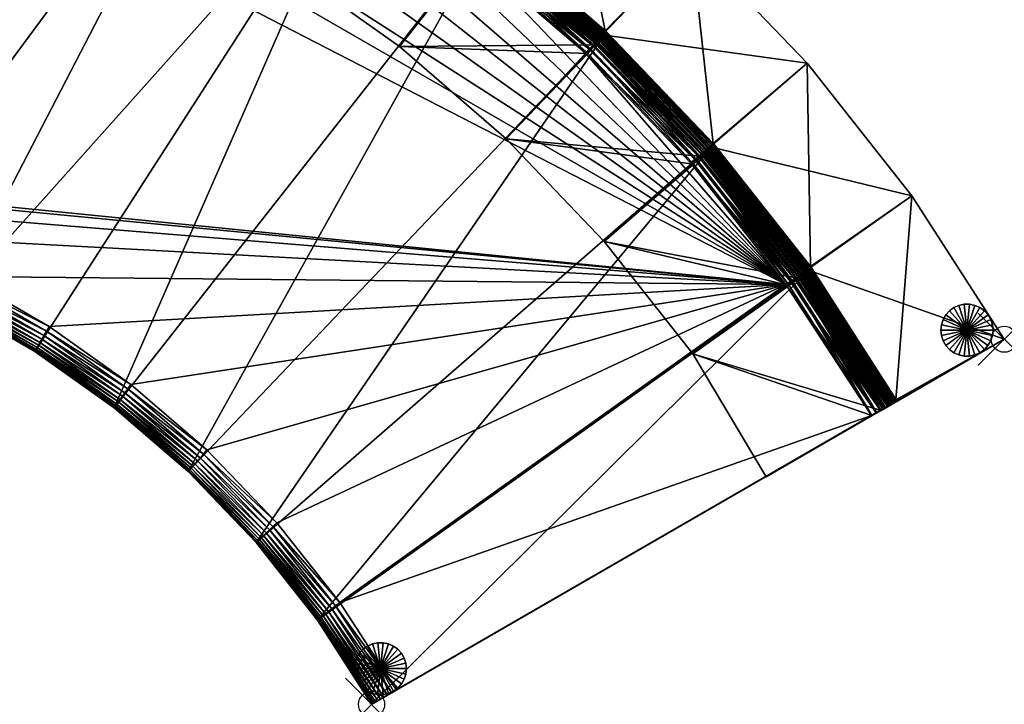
# Model space of a CAD drawing. Header units: inches. Extents: x 0 to 58.6, y -47.8 to 0.
# Tile 2 of 3: x 20.8 to 58.6, y -47.8 to -21.6. Entities that reach past the tile are written whole.
import ezdxf

# ---------------------------------------------------------------- set-up
doc = ezdxf.new("R2010")
doc.units = ezdxf.units.IN
doc.header["$MEASUREMENT"] = 0
doc.header["$PDMODE"] = 35
doc.header["$PDSIZE"] = 1
for name, color, linetype in [('A-FURN-3-NODE', 7, 'Continuous'), ('A-FURN-3-ST', 151, 'Continuous'), ('A-FURN-3-ST-BK', 151, 'Continuous'), ('A-FURN-3-ST-LG', 252, 'Continuous')]:
    doc.layers.add(name, color=color, linetype=linetype)

msp = doc.modelspace()

# ---------------------------------------------------------------- linework, layer by layer
at = {"layer": 'A-FURN-3-NODE'}
for p in [(58.553, -33.813), (34.301, -47.807)]:
    msp.add_point(p, dxfattribs=at)

# ---------------------------------------------------------------- meshes
at = {"layer": 'A-FURN-3-ST'}
mesh = msp.add_polyface(dxfattribs=at)
corners = [(33.938, -14.761, 1.447), (21.394, -34.278, 1.447), (18.163, -32.413, 1.447), (28.839, -11.813, 1.447), (14.769, -30.859, 1.447), (23.478, -9.34, 1.447), (11.233, -29.627, 1.447), (17.822, -7.384, 1.447), (7.576, -28.732, 1.447), (12.05, -6.001, 1.447), (17.822, -7.384, 12.079), (23.478, -9.34, 12.079), (50.182, -31.717, 14.579), (11.788, -7.069, 14.579), (5.932, -6.208, 14.579), (-0.006, -5.866, 14.579), (3.876, -27.086, 14.579), (17.822, -7.384, 13.479), (23.478, -9.34, 13.479), (28.393, -12.585, 14.568), (23.107, -10.15, 14.568), (23.02, -10.34, 14.579), (28.487, -12.423, 14.535), (23.185, -9.98, 14.535), (28.569, -12.28, 14.48), (23.254, -9.83, 14.48), (28.641, -12.156, 14.403), (23.314, -9.7, 14.403), (28.701, -12.051, 14.304), (23.364, -9.59, 14.304), (17.461, -8.423, 14.579), (17.529, -8.226, 14.568), (17.591, -8.049, 14.535), (17.645, -7.893, 14.48), (17.692, -7.758, 14.403), (17.732, -7.644, 14.304), (17.819, -7.395, 13.688), (23.474, -9.35, 13.688), (17.808, -7.426, 13.875), (23.46, -9.38, 13.875), (17.79, -7.478, 14.04), (23.437, -9.43, 14.04), (17.764, -7.55, 14.183), (23.405, -9.5, 14.183)]
mesh.append_faces([[corners[k] for k in face] for face in [(12, 15, 16)]], dxfattribs={"vtx0": -1, "vtx1": -1, "vtx2": -1})
mesh.append_faces([[corners[k] for k in face] for face in [(0, 1, 2), (3, 2, 4), (5, 4, 6), (7, 6, 8), (12, 13, 14), (12, 14, 15)]], dxfattribs={"vtx0": -1, "vtx2": -1})
mesh.append_faces([[corners[k] for k in face] for face in [(5, 3, 4), (7, 5, 6), (9, 7, 8)]], dxfattribs={"vtx1": -1, "vtx2": -1})
mesh.append_faces([[corners[k] for k in face] for face in [(7, 10, 11), (11, 5, 7), (10, 17, 18), (18, 11, 10), (19, 20, 21), (22, 23, 20), (24, 25, 23), (26, 27, 25), (28, 29, 27), (30, 21, 20), (20, 31, 30), (31, 20, 23), (23, 32, 31), (32, 23, 25), (25, 33, 32), (33, 25, 27), (27, 34, 33), (34, 27, 29), (29, 35, 34), (18, 17, 36), (36, 37, 18), (37, 36, 38), (38, 39, 37), (39, 38, 40), (40, 41, 39), (41, 40, 42), (42, 43, 41), (43, 42, 35), (35, 29, 43)]], dxfattribs={"vtx2": -1})
mesh = msp.add_polyface(dxfattribs=at)
corners = [(38.771, -18.199, 1.447), (43.284, -22.073, 1.447), (27.272, -38.888, 1.447), (24.437, -36.441, 1.447), (33.938, -14.761, 1.447), (21.394, -34.278, 1.447), (28.839, -11.813, 1.447), (18.163, -32.413, 1.447), (33.938, -14.761, 12.079), (38.771, -18.199, 12.079), (50.182, -31.717, 14.579), (28.289, -12.766, 14.579), (23.02, -10.34, 14.579), (17.461, -8.423, 14.579), (11.788, -7.069, 14.579), (11.494, -28.559, 14.579), (15.131, -29.82, 14.579), (18.622, -31.413, 14.579), (21.944, -33.326, 14.579), (33.938, -14.761, 13.479), (38.771, -18.199, 13.479), (33.3, -15.657, 14.579), (38.052, -19.032, 14.579), (38.189, -18.874, 14.568), (33.422, -15.487, 14.568), (38.311, -18.732, 14.535), (33.53, -15.334, 14.535), (38.419, -18.607, 14.48), (33.625, -15.2, 14.48), (38.512, -18.499, 14.403), (33.708, -15.083, 14.403), (38.591, -18.407, 14.304), (33.778, -14.985, 14.304), (28.393, -12.585, 14.568), (28.487, -12.423, 14.535), (28.569, -12.28, 14.48), (33.931, -14.769, 13.688), (38.764, -18.208, 13.688), (33.912, -14.796, 13.875), (38.742, -18.233, 13.875), (33.88, -14.841, 14.04), (38.706, -18.274, 14.04), (33.836, -14.904, 14.183), (38.656, -18.332, 14.183)]
mesh.append_faces([[corners[k] for k in face] for face in [(0, 2, 3), (4, 3, 5), (10, 11, 12), (10, 12, 13), (10, 13, 14), (10, 15, 16), (10, 16, 17), (10, 17, 18)]], dxfattribs={"vtx0": -1, "vtx2": -1})
mesh.append_faces([[corners[k] for k in face] for face in [(0, 1, 2), (4, 0, 3), (6, 4, 7)]], dxfattribs={"vtx1": -1, "vtx2": -1})
mesh.append_faces([[corners[k] for k in face] for face in [(4, 8, 9), (9, 0, 4), (8, 19, 20), (21, 22, 23), (23, 24, 21), (24, 23, 25), (25, 26, 24), (26, 25, 27), (27, 28, 26), (28, 27, 29), (29, 30, 28), (30, 29, 31), (31, 32, 30), (11, 21, 24), (33, 24, 26), (34, 26, 28), (35, 28, 30), (20, 19, 36), (36, 37, 20), (37, 36, 38), (38, 39, 37), (39, 38, 40), (40, 41, 39), (41, 40, 42), (42, 43, 41), (43, 42, 32), (32, 31, 43)]], dxfattribs={"vtx2": -1})
mesh = msp.add_polyface(dxfattribs=at)
corners = [(43.284, -22.073, 1.447), (43.284, -22.073, 12.079), (47.385, -26.369, 12.079), (38.771, -18.199, 1.447), (38.771, -18.199, 12.079), (50.182, -31.717, 14.579), (38.052, -19.032, 14.579), (33.3, -15.657, 14.579), (28.289, -12.766, 14.579), (43.284, -22.073, 13.479), (47.385, -26.369, 13.479), (38.771, -18.199, 13.479), (33.938, -14.761, 12.079), (46.686, -26.921, 14.568), (42.641, -22.689, 14.568), (42.49, -22.834, 14.579), (46.832, -26.805, 14.535), (42.776, -22.56, 14.535), (46.962, -26.703, 14.48), (42.895, -22.446, 14.48), (47.074, -26.614, 14.403), (42.998, -22.347, 14.403), (47.169, -26.539, 14.304), (43.086, -22.263, 14.304), (38.189, -18.874, 14.568), (38.311, -18.732, 14.535), (38.419, -18.607, 14.48), (38.512, -18.499, 14.403), (38.591, -18.407, 14.304), (43.276, -22.08, 13.688), (47.376, -26.375, 13.688), (43.253, -22.103, 13.875), (47.35, -26.396, 13.875), (43.213, -22.141, 14.04), (47.307, -26.43, 14.04), (43.157, -22.195, 14.183), (47.247, -26.478, 14.183), (38.764, -18.208, 13.688), (38.742, -18.233, 13.875), (38.706, -18.274, 14.04), (38.656, -18.332, 14.183)]
mesh.append_faces([[corners[k] for k in face] for face in [(5, 6, 7), (5, 7, 8)]], dxfattribs={"vtx0": -1, "vtx2": -1})
mesh.append_faces([[corners[k] for k in face] for face in [(0, 1, 2), (3, 4, 1), (1, 0, 3), (1, 9, 10), (4, 11, 9), (9, 1, 4), (11, 4, 12), (13, 14, 15), (16, 17, 14), (18, 19, 17), (20, 21, 19), (22, 23, 21), (6, 15, 14), (14, 24, 6), (24, 14, 17), (17, 25, 24), (25, 17, 19), (19, 26, 25), (26, 19, 21), (21, 27, 26), (27, 21, 23), (23, 28, 27), (10, 9, 29), (30, 29, 31), (32, 31, 33), (34, 33, 35), (36, 35, 23), (9, 11, 37), (37, 29, 9), (29, 37, 38), (38, 31, 29), (31, 38, 39), (39, 33, 31), (33, 39, 40), (40, 35, 33), (35, 40, 28), (28, 23, 35)]], dxfattribs={"vtx2": -1})
mesh = msp.add_polyface(dxfattribs=at)
corners = [(43.284, -22.073, 1.447), (47.385, -26.369, 1.447), (29.876, -41.606, 1.447), (47.385, -26.369, 12.079), (51.107, -31.122, 12.079), (51.107, -31.122, 1.447), (50.182, -31.717, 14.579), (46.522, -27.05, 14.579), (42.49, -22.834, 14.579), (38.052, -19.032, 14.579), (47.385, -26.369, 13.479), (51.107, -31.122, 13.479), (43.284, -22.073, 12.079), (50.358, -31.604, 14.568), (46.686, -26.921, 14.568), (50.515, -31.503, 14.535), (46.832, -26.805, 14.535), (50.654, -31.414, 14.48), (46.962, -26.703, 14.48), (50.774, -31.336, 14.403), (47.074, -26.614, 14.403), (50.876, -31.271, 14.304), (47.169, -26.539, 14.304), (42.641, -22.689, 14.568), (42.776, -22.56, 14.535), (42.895, -22.446, 14.48), (42.998, -22.347, 14.403), (47.376, -26.375, 13.688), (51.098, -31.128, 13.688), (47.35, -26.396, 13.875), (51.07, -31.146, 13.875), (47.307, -26.43, 14.04), (51.024, -31.176, 14.04), (47.247, -26.478, 14.183), (50.959, -31.217, 14.183), (43.276, -22.08, 13.688), (43.253, -22.103, 13.875), (43.213, -22.141, 14.04), (43.157, -22.195, 14.183), (43.086, -22.263, 14.304)]
mesh.append_faces([[corners[k] for k in face] for face in [(6, 8, 9)]], dxfattribs={"vtx0": -1, "vtx2": -1})
mesh.append_faces([[corners[k] for k in face] for face in [(0, 1, 2)]], dxfattribs={"vtx1": -1, "vtx2": -1})
mesh.append_faces([[corners[k] for k in face] for face in [(1, 3, 4), (4, 5, 1), (3, 1, 0), (6, 7, 8), (3, 10, 11), (11, 4, 3), (10, 3, 12), (7, 6, 13), (13, 14, 7), (14, 13, 15), (15, 16, 14), (16, 15, 17), (17, 18, 16), (18, 17, 19), (19, 20, 18), (20, 19, 21), (21, 22, 20), (8, 7, 14), (23, 14, 16), (24, 16, 18), (25, 18, 20), (26, 20, 22), (11, 10, 27), (27, 28, 11), (28, 27, 29), (29, 30, 28), (30, 29, 31), (31, 32, 30), (32, 31, 33), (33, 34, 32), (34, 33, 22), (22, 21, 34), (35, 27, 10), (36, 29, 27), (37, 31, 29), (38, 33, 31), (39, 22, 33)]], dxfattribs={"vtx2": -1})
mesh = msp.add_polyface(dxfattribs=at)
corners = [(51.107, -31.122, 1.447), (34.301, -47.807, 1.447), (32.226, -44.584, 1.447), (47.385, -26.369, 1.447), (29.876, -41.606, 1.447), (43.284, -22.073, 1.447), (27.272, -38.888, 1.447), (34.301, -47.807, 12.079), (54.414, -36.189, 1.447), (32.226, -44.584, 12.079), (50.182, -31.717, 14.579), (25.074, -35.544, 14.579), (27.991, -38.055, 14.579), (30.67, -40.845, 14.579), (33.089, -43.902, 14.579), (53.46, -36.74, 14.579), (35.255, -47.256, 14.579), (35.073, -47.361, 14.568), (34.911, -47.455, 14.535), (53.641, -36.635, 14.568), (34.768, -47.537, 14.48), (34.644, -47.609, 14.403), (34.539, -47.669, 14.304), (34.453, -47.719, 14.183), (34.387, -47.758, 14.04), (34.339, -47.785, 13.875), (34.31, -47.802, 13.688), (34.301, -47.807, 13.479), (54.175, -36.327, 14.304), (54.414, -36.189, 12.079), (32.226, -44.584, 13.479), (32.925, -44.032, 14.568), (32.779, -44.147, 14.535), (32.649, -44.25, 14.48), (32.537, -44.338, 14.403), (32.442, -44.413, 14.304), (32.235, -44.577, 13.688), (32.261, -44.556, 13.875), (32.304, -44.522, 14.04), (32.364, -44.475, 14.183)]
mesh.append_faces([[corners[k] for k in face] for face in [(15, 14, 16)]], dxfattribs={"vtx0": -1})
mesh.append_faces([[corners[k] for k in face] for face in [(19, 16, 18), (18, 21, 23), (23, 25, 27), (18, 23, 27), (28, 18, 27)]], dxfattribs={"vtx0": -1, "vtx1": -1, "vtx2": -1})
mesh.append_faces([[corners[k] for k in face] for face in [(0, 1, 2), (3, 2, 4), (5, 4, 6), (10, 11, 12), (10, 12, 13), (10, 13, 14)]], dxfattribs={"vtx0": -1, "vtx2": -1})
mesh.append_faces([[corners[k] for k in face] for face in [(7, 29, 27)]], dxfattribs={"vtx1": -1})
mesh.append_faces([[corners[k] for k in face] for face in [(7, 1, 8), (1, 7, 9), (16, 17, 18), (18, 20, 21), (21, 22, 23), (23, 24, 25), (25, 26, 27), (7, 27, 30), (16, 14, 31), (31, 17, 16), (17, 31, 32), (32, 18, 17), (18, 32, 33), (33, 20, 18), (20, 33, 34), (34, 21, 20), (21, 34, 35), (35, 22, 21), (30, 27, 26), (36, 26, 25), (37, 25, 24), (24, 38, 37), (38, 24, 23), (23, 39, 38), (39, 23, 22), (22, 35, 39)]], dxfattribs={"vtx2": -1})
mesh = msp.add_polyface(dxfattribs=at)
corners = [(51.107, -31.122, 1.447), (54.414, -36.189, 1.447), (34.301, -47.807, 1.447), (47.385, -26.369, 1.447), (32.226, -44.584, 1.447), (54.414, -36.189, 12.079), (34.301, -47.807, 12.079), (51.107, -31.122, 12.079), (53.46, -36.74, 14.579), (50.182, -31.717, 14.579), (33.089, -43.902, 14.579), (54.414, -36.189, 13.479), (54.404, -36.194, 13.688), (54.376, -36.211, 13.875), (54.328, -36.239, 14.04), (54.261, -36.277, 14.183), (54.175, -36.327, 14.304), (54.07, -36.387, 14.403), (53.946, -36.459, 14.48), (53.803, -36.541, 14.535), (53.641, -36.635, 14.568), (35.255, -47.256, 14.579), (34.911, -47.455, 14.535), (34.301, -47.807, 13.479), (51.107, -31.122, 13.479), (50.358, -31.604, 14.568), (50.515, -31.503, 14.535), (50.654, -31.414, 14.48), (50.774, -31.336, 14.403), (50.876, -31.271, 14.304), (51.098, -31.128, 13.688), (51.07, -31.146, 13.875), (51.024, -31.176, 14.04), (50.959, -31.217, 14.183)]
mesh.append_faces([[corners[k] for k in face] for face in [(12, 14, 16), (16, 18, 20), (16, 20, 22), (12, 16, 23), (5, 12, 23)]], dxfattribs={"vtx0": -1, "vtx1": -1, "vtx2": -1})
mesh.append_faces([[corners[k] for k in face] for face in [(3, 0, 4), (8, 9, 10)]], dxfattribs={"vtx1": -1, "vtx2": -1})
mesh.append_faces([[corners[k] for k in face] for face in [(0, 1, 2), (1, 5, 6), (0, 7, 5), (5, 1, 0), (5, 11, 12), (12, 13, 14), (14, 15, 16), (16, 17, 18), (18, 19, 20), (20, 8, 21), (7, 24, 11), (11, 5, 7), (9, 8, 20), (20, 25, 9), (25, 20, 19), (19, 26, 25), (26, 19, 18), (18, 27, 26), (27, 18, 17), (17, 28, 27), (28, 17, 16), (16, 29, 28), (11, 24, 30), (30, 12, 11), (12, 30, 31), (31, 13, 12), (13, 31, 32), (32, 14, 13), (14, 32, 33), (33, 15, 14), (15, 33, 29), (29, 16, 15)]], dxfattribs={"vtx2": -1})
mesh = msp.add_polyface(dxfattribs=at)
corners = [(24.437, -36.441, 1.447), (24.437, -36.441, 12.079), (21.394, -34.278, 12.079), (21.394, -34.278, 1.447), (18.163, -32.413, 12.079), (50.182, -31.717, 14.579), (3.876, -27.086, 14.579), (7.735, -27.643, 14.579), (11.494, -28.559, 14.579), (21.394, -34.278, 13.479), (18.163, -32.413, 13.479), (24.437, -36.441, 13.479), (21.944, -33.326, 14.579), (18.622, -31.413, 14.579), (18.534, -31.603, 14.568), (21.839, -33.507, 14.568), (18.457, -31.773, 14.535), (21.746, -33.669, 14.535), (18.388, -31.923, 14.48), (21.663, -33.812, 14.48), (18.328, -32.053, 14.403), (21.592, -33.935, 14.403), (18.278, -32.163, 14.304), (21.531, -34.04, 14.304), (25.074, -35.544, 14.579), (24.953, -35.714, 14.568), (24.845, -35.867, 14.535), (24.749, -36.001, 14.48), (24.667, -36.118, 14.403), (24.596, -36.217, 14.304), (21.399, -34.269, 13.688), (18.168, -32.403, 13.688), (21.416, -34.24, 13.875), (18.182, -32.373, 13.875), (21.443, -34.193, 14.04), (18.205, -32.323, 14.04), (21.482, -34.126, 14.183), (18.237, -32.253, 14.183), (24.444, -36.432, 13.688), (24.463, -36.405, 13.875), (24.495, -36.36, 14.04), (24.539, -36.297, 14.183)]
mesh.append_faces([[corners[k] for k in face] for face in [(5, 6, 7), (5, 7, 8)]], dxfattribs={"vtx0": -1, "vtx2": -1})
mesh.append_faces([[corners[k] for k in face] for face in [(0, 1, 2), (2, 3, 0), (3, 2, 4), (2, 9, 10), (1, 11, 9), (9, 2, 1), (12, 13, 14), (14, 15, 12), (16, 17, 15), (18, 19, 17), (20, 21, 19), (22, 23, 21), (24, 12, 15), (15, 25, 24), (25, 15, 17), (17, 26, 25), (26, 17, 19), (19, 27, 26), (27, 19, 21), (21, 28, 27), (28, 21, 23), (23, 29, 28), (10, 9, 30), (31, 30, 32), (33, 32, 34), (35, 34, 36), (37, 36, 23), (9, 11, 38), (38, 30, 9), (30, 38, 39), (39, 32, 30), (32, 39, 40), (40, 34, 32), (34, 40, 41), (41, 36, 34), (36, 41, 29), (29, 23, 36)]], dxfattribs={"vtx2": -1})
mesh = msp.add_polyface(dxfattribs=at)
corners = [(18.163, -32.413, 1.447), (18.163, -32.413, 12.079), (14.769, -30.859, 12.079), (14.769, -30.859, 1.447), (21.394, -34.278, 1.447), (18.163, -32.413, 13.479), (14.769, -30.859, 13.479), (21.394, -34.278, 12.079), (11.445, -28.762, 14.568), (15.062, -30.017, 14.568), (15.131, -29.82, 14.579), (11.4, -28.943, 14.535), (15.001, -30.194, 14.535), (11.361, -29.104, 14.48), (14.946, -30.35, 14.48), (11.327, -29.243, 14.403), (14.899, -30.485, 14.403), (18.622, -31.413, 14.579), (18.534, -31.603, 14.568), (18.457, -31.773, 14.535), (18.388, -31.923, 14.48), (18.328, -32.053, 14.403), (14.859, -30.599, 14.304), (18.278, -32.163, 14.304), (21.839, -33.507, 14.568), (21.746, -33.669, 14.535), (21.663, -33.812, 14.48), (21.592, -33.935, 14.403), (18.168, -32.403, 13.688), (14.773, -30.848, 13.688), (18.182, -32.373, 13.875), (14.783, -30.817, 13.875), (18.205, -32.323, 14.04), (14.802, -30.765, 14.04), (18.237, -32.253, 14.183), (14.827, -30.693, 14.183), (21.399, -34.269, 13.688), (21.416, -34.24, 13.875), (21.443, -34.193, 14.04), (21.482, -34.126, 14.183), (21.531, -34.04, 14.304)]
mesh.append_faces([[corners[k] for k in face] for face in [(0, 1, 2), (2, 3, 0), (1, 0, 4), (1, 5, 6), (6, 2, 1), (5, 1, 7), (8, 9, 10), (11, 12, 9), (13, 14, 12), (15, 16, 14), (17, 10, 9), (9, 18, 17), (18, 9, 12), (12, 19, 18), (19, 12, 14), (14, 20, 19), (20, 14, 16), (16, 21, 20), (21, 16, 22), (22, 23, 21), (24, 18, 19), (25, 19, 20), (26, 20, 21), (27, 21, 23), (6, 5, 28), (28, 29, 6), (29, 28, 30), (30, 31, 29), (31, 30, 32), (32, 33, 31), (33, 32, 34), (34, 35, 33), (35, 34, 23), (23, 22, 35), (36, 28, 5), (37, 30, 28), (38, 32, 30), (39, 34, 32), (40, 23, 34)]], dxfattribs={"vtx2": -1})
mesh = msp.add_polyface(dxfattribs=at)
corners = [(27.272, -38.888, 12.079), (27.272, -38.888, 1.447), (29.876, -41.606, 1.447), (24.437, -36.441, 12.079), (24.437, -36.441, 1.447), (50.182, -31.717, 14.579), (21.944, -33.326, 14.579), (25.074, -35.544, 14.579), (27.272, -38.888, 13.479), (24.437, -36.441, 13.479), (29.876, -41.606, 12.079), (27.991, -38.055, 14.579), (24.953, -35.714, 14.568), (27.854, -38.213, 14.568), (24.845, -35.867, 14.535), (27.732, -38.355, 14.535), (24.749, -36.001, 14.48), (27.624, -38.48, 14.48), (24.667, -36.118, 14.403), (27.531, -38.588, 14.403), (24.596, -36.217, 14.304), (27.452, -38.679, 14.304), (30.67, -40.845, 14.579), (30.519, -40.99, 14.568), (30.384, -41.119, 14.535), (30.265, -41.233, 14.48), (30.162, -41.332, 14.403), (27.279, -38.879, 13.688), (24.444, -36.432, 13.688), (27.301, -38.854, 13.875), (24.463, -36.405, 13.875), (27.337, -38.813, 14.04), (24.495, -36.36, 14.04), (27.387, -38.754, 14.183), (24.539, -36.297, 14.183), (29.884, -41.599, 13.688), (29.907, -41.576, 13.875), (29.947, -41.538, 14.04), (30.003, -41.484, 14.183), (30.074, -41.416, 14.304)]
mesh.append_faces([[corners[k] for k in face] for face in [(5, 6, 7)]], dxfattribs={"vtx0": -1, "vtx2": -1})
mesh.append_faces([[corners[k] for k in face] for face in [(0, 1, 2), (1, 0, 3), (3, 4, 1), (0, 8, 9), (9, 3, 0), (8, 0, 10), (11, 7, 12), (12, 13, 11), (13, 12, 14), (14, 15, 13), (15, 14, 16), (16, 17, 15), (17, 16, 18), (18, 19, 17), (19, 18, 20), (20, 21, 19), (22, 11, 13), (13, 23, 22), (23, 13, 15), (15, 24, 23), (24, 15, 17), (25, 17, 19), (26, 19, 21), (9, 8, 27), (27, 28, 9), (28, 27, 29), (29, 30, 28), (30, 29, 31), (31, 32, 30), (32, 31, 33), (33, 34, 32), (34, 33, 21), (21, 20, 34), (35, 27, 8), (36, 29, 27), (37, 31, 29), (38, 33, 31), (39, 21, 33)]], dxfattribs={"vtx2": -1})
mesh = msp.add_polyface(dxfattribs=at)
corners = [(32.226, -44.584, 12.079), (32.226, -44.584, 1.447), (34.301, -47.807, 1.447), (29.876, -41.606, 12.079), (29.876, -41.606, 1.447), (27.272, -38.888, 12.079), (29.876, -41.606, 13.479), (27.272, -38.888, 13.479), (32.226, -44.584, 13.479), (34.301, -47.807, 12.079), (27.624, -38.48, 14.48), (30.265, -41.233, 14.48), (30.384, -41.119, 14.535), (27.531, -38.588, 14.403), (30.162, -41.332, 14.403), (27.452, -38.679, 14.304), (30.074, -41.416, 14.304), (33.089, -43.902, 14.579), (30.67, -40.845, 14.579), (30.519, -40.99, 14.568), (32.925, -44.032, 14.568), (32.779, -44.147, 14.535), (32.649, -44.25, 14.48), (32.537, -44.338, 14.403), (32.442, -44.413, 14.304), (29.884, -41.599, 13.688), (27.279, -38.879, 13.688), (29.907, -41.576, 13.875), (27.301, -38.854, 13.875), (29.947, -41.538, 14.04), (27.337, -38.813, 14.04), (30.003, -41.484, 14.183), (27.387, -38.754, 14.183), (32.235, -44.577, 13.688), (32.261, -44.556, 13.875), (32.304, -44.522, 14.04), (32.364, -44.475, 14.183), (34.31, -47.802, 13.688), (34.339, -47.785, 13.875)]
mesh.append_faces([[corners[k] for k in face] for face in [(0, 1, 2), (1, 0, 3), (3, 4, 1), (4, 3, 5), (3, 6, 7), (0, 8, 6), (6, 3, 0), (8, 0, 9), (10, 11, 12), (13, 14, 11), (15, 16, 14), (17, 18, 19), (19, 20, 17), (20, 19, 12), (12, 21, 20), (21, 12, 11), (11, 22, 21), (22, 11, 14), (14, 23, 22), (23, 14, 16), (16, 24, 23), (7, 6, 25), (26, 25, 27), (28, 27, 29), (30, 29, 31), (32, 31, 16), (6, 8, 33), (33, 25, 6), (25, 33, 34), (34, 27, 25), (27, 34, 35), (35, 29, 27), (29, 35, 36), (36, 31, 29), (31, 36, 24), (24, 16, 31), (37, 33, 8), (38, 34, 33)]], dxfattribs={"vtx2": -1})
at = {"layer": 'A-FURN-3-ST-BK'}
mesh = msp.add_polyface(dxfattribs=at)
corners = [(28.505, -12.363, 27.954), (33.575, -15.29, 27.954), (33.619, -15.22, 28.117), (28.542, -12.289, 28.117), (33.683, -15.118, 28.255), (28.596, -12.182, 28.255), (33.762, -14.99, 28.36), (28.663, -12.048, 28.36), (33.853, -14.846, 28.425), (36.525, -10.72, 28.447), (31.012, -7.536, 28.447), (28.739, -11.895, 28.425), (36.525, -10.72, 1.447), (31.012, -7.536, 1.447), (33.927, -14.683, 1.447), (33.976, -14.711, 13.674), (28.849, -11.749, 13.674), (38.169, -19.041, 14.774), (35.367, -22.595, 14.774), (30.97, -19.465, 14.774), (33.426, -15.663, 14.774), (38.353, -18.683, 27.954), (38.403, -18.617, 28.117), (38.476, -18.522, 28.255), (38.567, -18.403, 28.36), (38.671, -18.267, 28.425), (41.719, -14.411, 28.447), (41.719, -14.411, 1.447), (38.76, -18.112, 1.447), (38.806, -18.144, 13.674), (42.586, -22.862, 14.774), (28.479, -12.559, 14.763), (33.531, -15.482, 14.763), (28.557, -12.389, 14.73), (33.624, -15.32, 14.73), (28.625, -12.239, 14.675), (33.707, -15.177, 14.675), (28.685, -12.109, 14.598), (33.778, -15.054, 14.598), (28.735, -11.999, 14.499), (33.839, -14.949, 14.499), (33.97, -14.72, 13.883), (28.845, -11.759, 13.883), (33.954, -14.749, 14.07), (28.831, -11.789, 14.07), (33.927, -14.796, 14.235), (28.808, -11.839, 14.235), (33.888, -14.863, 14.378), (28.776, -11.909, 14.378), (38.29, -18.871, 14.763), (38.399, -18.718, 14.73), (38.494, -18.584, 14.675), (38.577, -18.467, 14.598), (38.647, -18.368, 14.499), (38.8, -18.153, 13.883), (38.781, -18.18, 14.07), (38.749, -18.225, 14.235), (38.705, -18.288, 14.378)]
mesh.append_faces([[corners[k] for k in face] for face in [(0, 1, 2), (3, 2, 4), (5, 4, 6), (7, 6, 8), (9, 10, 11), (11, 8, 9), (12, 13, 10), (10, 9, 12), (13, 12, 14), (14, 15, 16), (17, 18, 19), (19, 20, 17), (21, 1, 19), (19, 18, 21), (22, 2, 1), (1, 21, 22), (23, 4, 2), (2, 22, 23), (24, 6, 4), (4, 23, 24), (25, 8, 6), (6, 24, 25), (26, 9, 8), (8, 25, 26), (27, 12, 9), (28, 14, 12), (28, 29, 15), (15, 14, 28), (18, 17, 30), (31, 32, 20), (33, 34, 32), (35, 36, 34), (37, 38, 36), (39, 40, 38), (16, 15, 41), (42, 41, 43), (44, 43, 45), (46, 45, 47), (48, 47, 40), (17, 20, 32), (32, 49, 17), (49, 32, 34), (34, 50, 49), (50, 34, 36), (36, 51, 50), (51, 36, 38), (38, 52, 51), (52, 38, 40), (40, 53, 52), (15, 29, 54), (54, 41, 15), (41, 54, 55), (55, 43, 41), (43, 55, 56), (56, 45, 43), (45, 56, 57), (57, 47, 45), (47, 57, 53), (53, 40, 47)]], dxfattribs={"vtx2": -1})
mesh = msp.add_polyface(dxfattribs=at)
corners = [(36.525, -10.72, 28.447), (41.719, -14.411, 28.447), (41.719, -14.411, 1.447), (36.525, -10.72, 1.447), (38.76, -18.112, 1.447), (42.586, -22.862, 14.774), (39.46, -26.135, 14.774), (35.367, -22.595, 14.774), (42.802, -22.523, 27.954), (38.353, -18.683, 27.954), (42.859, -22.462, 28.117), (38.403, -18.617, 28.117), (42.94, -22.374, 28.255), (38.476, -18.522, 28.255), (43.042, -22.264, 28.36), (38.567, -18.403, 28.36), (43.158, -22.139, 28.425), (38.671, -18.267, 28.425), (46.557, -18.588, 28.447), (46.557, -18.588, 1.447), (43.261, -21.993, 1.447), (43.304, -22.029, 13.674), (38.806, -18.144, 13.674), (46.95, -26.733, 28.117), (47.04, -26.653, 28.255), (47.152, -26.554, 28.36), (47.279, -26.44, 28.425), (51.001, -23.228, 28.447), (51.001, -23.228, 1.447), (47.396, -26.304, 1.447), (38.169, -19.041, 14.774), (38.29, -18.871, 14.763), (42.723, -22.704, 14.763), (38.399, -18.718, 14.73), (42.845, -22.562, 14.73), (38.494, -18.584, 14.675), (42.953, -22.437, 14.675), (38.577, -18.467, 14.598), (43.046, -22.329, 14.598), (38.647, -18.368, 14.499), (43.125, -22.237, 14.499), (43.297, -22.038, 13.883), (38.8, -18.153, 13.883), (43.276, -22.063, 14.07), (38.781, -18.18, 14.07), (43.24, -22.104, 14.235), (38.749, -18.225, 14.235), (43.19, -22.162, 14.378), (38.705, -18.288, 14.378), (46.927, -26.832, 14.73), (47.046, -26.718, 14.675), (47.15, -26.619, 14.598), (47.427, -26.352, 13.883), (47.404, -26.375, 14.07), (47.364, -26.413, 14.235), (47.309, -26.467, 14.378), (47.237, -26.535, 14.499)]
mesh.append_faces([[corners[k] for k in face] for face in [(0, 1, 2), (3, 2, 4), (5, 6, 7), (8, 9, 7), (7, 6, 8), (10, 11, 9), (9, 8, 10), (12, 13, 11), (11, 10, 12), (14, 15, 13), (13, 12, 14), (16, 17, 15), (15, 14, 16), (18, 1, 17), (17, 16, 18), (19, 2, 1), (1, 18, 19), (20, 4, 2), (2, 19, 20), (20, 21, 22), (22, 4, 20), (23, 10, 8), (24, 12, 10), (25, 14, 12), (26, 16, 14), (27, 18, 16), (16, 26, 27), (28, 19, 18), (18, 27, 28), (29, 20, 19), (19, 28, 29), (21, 20, 29), (5, 30, 31), (31, 32, 5), (32, 31, 33), (33, 34, 32), (34, 33, 35), (35, 36, 34), (36, 35, 37), (37, 38, 36), (38, 37, 39), (39, 40, 38), (22, 21, 41), (41, 42, 22), (42, 41, 43), (43, 44, 42), (44, 43, 45), (45, 46, 44), (46, 45, 47), (47, 48, 46), (48, 47, 40), (40, 39, 48), (49, 34, 36), (50, 36, 38), (51, 38, 40), (52, 41, 21), (53, 43, 41), (54, 45, 43), (55, 47, 45), (56, 40, 47)]], dxfattribs={"vtx2": -1})
mesh = msp.add_polyface(dxfattribs=at)
corners = [(46.641, -27.106, 14.774), (43.217, -30.067, 14.774), (39.46, -26.135, 14.774), (42.586, -22.862, 14.774), (46.889, -26.789, 27.954), (42.802, -22.523, 27.954), (46.95, -26.733, 28.117), (42.859, -22.462, 28.117), (47.04, -26.653, 28.255), (42.94, -22.374, 28.255), (47.152, -26.554, 28.36), (43.042, -22.264, 28.36), (47.279, -26.44, 28.425), (47.396, -26.304, 1.447), (47.435, -26.345, 13.674), (43.304, -22.029, 13.674), (50.301, -31.753, 14.774), (46.609, -34.372, 14.774), (50.577, -31.461, 27.954), (50.644, -31.412, 28.117), (50.741, -31.341, 28.255), (50.862, -31.252, 28.36), (51, -31.151, 28.425), (51.129, -31.027, 1.447), (51.001, -23.228, 1.447), (51.164, -31.071, 13.674), (53.48, -36.732, 14.774), (49.422, -39.082, 14.774), (53.828, -36.541, 27.954), (42.723, -22.704, 14.763), (46.792, -26.961, 14.763), (42.845, -22.562, 14.73), (46.927, -26.832, 14.73), (42.953, -22.437, 14.675), (47.046, -26.718, 14.675), (43.046, -22.329, 14.598), (47.15, -26.619, 14.598), (43.125, -22.237, 14.499), (47.237, -26.535, 14.499), (47.427, -26.352, 13.883), (43.297, -22.038, 13.883), (47.404, -26.375, 14.07), (43.276, -22.063, 14.07), (47.364, -26.413, 14.235), (43.24, -22.104, 14.235), (47.309, -26.467, 14.378), (43.19, -22.162, 14.378), (50.465, -31.624, 14.763), (50.612, -31.508, 14.73), (50.742, -31.406, 14.675), (50.854, -31.317, 14.598), (50.949, -31.242, 14.499), (51.156, -31.078, 13.883), (51.13, -31.099, 14.07), (51.087, -31.133, 14.235), (51.026, -31.181, 14.378)]
mesh.append_faces([[corners[k] for k in face] for face in [(0, 1, 2), (2, 3, 0), (4, 5, 2), (2, 1, 4), (5, 4, 6), (7, 6, 8), (9, 8, 10), (11, 10, 12), (13, 14, 15), (16, 17, 1), (1, 0, 16), (18, 4, 1), (1, 17, 18), (19, 6, 4), (4, 18, 19), (20, 8, 6), (6, 19, 20), (21, 10, 8), (8, 20, 21), (22, 12, 10), (10, 21, 22), (23, 13, 24), (23, 25, 14), (14, 13, 23), (26, 27, 17), (17, 16, 26), (17, 27, 28), (0, 3, 29), (29, 30, 0), (30, 29, 31), (31, 32, 30), (33, 34, 32), (35, 36, 34), (37, 38, 36), (15, 14, 39), (40, 39, 41), (42, 41, 43), (44, 43, 45), (46, 45, 38), (16, 0, 30), (30, 47, 16), (47, 30, 32), (32, 48, 47), (48, 32, 34), (34, 49, 48), (49, 34, 36), (36, 50, 49), (50, 36, 38), (38, 51, 50), (14, 25, 52), (52, 39, 14), (39, 52, 53), (53, 41, 39), (41, 53, 54), (54, 43, 41), (43, 54, 55), (55, 45, 43), (45, 55, 51), (51, 38, 45)]], dxfattribs={"vtx2": -1})
mesh = msp.add_polyface(dxfattribs=at)
corners = [(55.012, -28.311, 28.447), (51.001, -23.228, 28.447), (47.279, -26.44, 28.425), (51, -31.151, 28.425), (55.012, -28.311, 1.447), (51.001, -23.228, 1.447), (51.129, -31.027, 1.447), (53.828, -36.541, 27.954), (50.577, -31.461, 27.954), (46.609, -34.372, 14.774), (53.897, -36.495, 28.117), (50.644, -31.412, 28.117), (53.997, -36.429, 28.255), (50.741, -31.341, 28.255), (54.122, -36.346, 28.36), (50.862, -31.252, 28.36), (54.264, -36.252, 28.425), (58.553, -33.813, 28.447), (58.553, -33.813, 1.447), (54.399, -36.135, 1.447), (54.43, -36.177, 13.674), (51.164, -31.071, 13.674), (49.422, -39.082, 14.774), (53.48, -36.732, 14.774), (53.661, -36.628, 14.763), (54.421, -36.183, 13.883), (54.393, -36.2, 14.07), (54.346, -36.228, 14.235), (54.279, -36.268, 14.378), (54.194, -36.318, 14.499), (54.089, -36.379, 14.598), (53.966, -36.451, 14.675), (53.823, -36.534, 14.73), (50.301, -31.753, 14.774), (50.465, -31.624, 14.763), (50.612, -31.508, 14.73), (50.742, -31.406, 14.675), (50.854, -31.317, 14.598), (50.949, -31.242, 14.499), (51.156, -31.078, 13.883), (51.13, -31.099, 14.07), (51.087, -31.133, 14.235), (51.026, -31.181, 14.378)]
mesh.append_faces([[corners[k] for k in face] for face in [(7, 24, 17)]], dxfattribs={"vtx0": -1, "vtx1": -1, "vtx2": -1})
mesh.append_faces([[corners[k] for k in face] for face in [(7, 23, 24), (25, 18, 17)]], dxfattribs={"vtx0": -1, "vtx2": -1})
mesh.append_faces([[corners[k] for k in face] for face in [(16, 14, 17)]], dxfattribs={"vtx1": -1})
mesh.append_faces([[corners[k] for k in face] for face in [(25, 20, 18), (26, 25, 17), (27, 26, 17), (28, 27, 17), (29, 28, 17), (30, 29, 17), (31, 30, 17), (32, 31, 17), (24, 32, 17), (10, 7, 17), (12, 10, 17), (14, 12, 17)]], dxfattribs={"vtx1": -1, "vtx2": -1})
mesh.append_faces([[corners[k] for k in face] for face in [(0, 1, 2), (2, 3, 0), (4, 5, 1), (1, 0, 4), (5, 4, 6), (7, 8, 9), (10, 11, 8), (8, 7, 10), (12, 13, 11), (11, 10, 12), (14, 15, 13), (13, 12, 14), (16, 3, 15), (15, 14, 16), (17, 0, 3), (3, 16, 17), (18, 4, 0), (0, 17, 18), (19, 6, 4), (4, 18, 19), (19, 20, 21), (21, 6, 19), (7, 22, 23), (20, 19, 18), (23, 33, 34), (34, 24, 23), (24, 34, 35), (35, 32, 24), (32, 35, 36), (36, 31, 32), (31, 36, 37), (37, 30, 31), (30, 37, 38), (38, 29, 30), (21, 20, 25), (25, 39, 21), (39, 25, 26), (26, 40, 39), (40, 26, 27), (27, 41, 40), (41, 27, 28), (28, 42, 41), (42, 28, 29), (29, 38, 42)]], dxfattribs={"vtx2": -1})
at = {"layer": 'A-FURN-3-ST-LG'}
mesh = msp.add_polyface(dxfattribs=at)
corners = [(57.12, -33.465, 0), (56.62, -32.599, 0), (56.811, -32.514, 0), (57.016, -32.471, 0), (57.225, -32.471, 0), (57.429, -32.514, 0), (57.62, -32.599, 0), (57.789, -32.722, 0), (57.929, -32.878, 0), (58.033, -33.059, 0), (58.098, -33.258, 0), (58.12, -33.466, 0), (58.098, -33.674, 0), (58.033, -33.872, 0), (57.928, -34.053, 0), (57.788, -34.209, 0), (57.619, -34.331, 0), (57.428, -34.416, 0), (57.224, -34.46, 0), (57.015, -34.46, 0), (56.81, -34.416, 0), (56.619, -34.331, 0), (56.45, -34.208, 0), (56.31, -34.053, 0), (56.206, -33.871, 0), (56.141, -33.673, 0), (56.12, -33.465, 0), (56.142, -33.257, 0), (56.206, -33.058, 0), (56.311, -32.877, 0), (56.451, -32.722, 0), (56.62, -32.599, 1.5), (56.811, -32.514, 1.5), (57.016, -32.471, 1.5), (57.225, -32.471, 1.5), (57.429, -32.514, 1.5), (57.62, -32.599, 1.5), (57.789, -32.722, 1.5), (57.929, -32.878, 1.5), (58.033, -33.059, 1.5), (58.098, -33.258, 1.5), (58.12, -33.466, 1.5), (58.098, -33.674, 1.5), (58.033, -33.872, 1.5), (57.928, -34.053, 1.5), (57.788, -34.209, 1.5), (57.619, -34.331, 1.5), (57.428, -34.416, 1.5), (57.224, -34.46, 1.5), (57.015, -34.46, 1.5), (56.81, -34.416, 1.5), (56.619, -34.331, 1.5), (56.45, -34.208, 1.5), (56.31, -34.053, 1.5), (56.206, -33.871, 1.5), (56.141, -33.673, 1.5), (56.12, -33.465, 1.5), (56.142, -33.257, 1.5), (56.206, -33.058, 1.5), (56.311, -32.877, 1.5), (56.451, -32.722, 1.5), (57.12, -33.465, 1.5)]
mesh.append_faces([[corners[k] for k in face] for face in [(31, 32, 1), (32, 33, 2), (33, 34, 3), (34, 35, 4), (35, 36, 5), (36, 37, 6), (37, 38, 7), (38, 39, 8), (39, 40, 9), (40, 41, 10), (41, 42, 11), (42, 43, 12), (43, 44, 13), (44, 45, 14), (45, 46, 15), (46, 47, 16), (47, 48, 17), (48, 49, 18), (49, 50, 19), (50, 51, 20), (51, 52, 21), (52, 53, 22), (53, 54, 23), (54, 55, 24), (55, 56, 25), (56, 57, 26), (57, 58, 27), (58, 59, 28), (59, 60, 29), (60, 31, 30)]], dxfattribs={"vtx1": -1})
mesh.append_faces([[corners[k] for k in face] for face in [(1, 2, 0), (2, 3, 0), (3, 4, 0), (4, 5, 0), (5, 6, 0), (6, 7, 0), (7, 8, 0), (8, 9, 0), (9, 10, 0), (10, 11, 0), (11, 12, 0), (12, 13, 0), (13, 14, 0), (14, 15, 0), (15, 16, 0), (16, 17, 0), (17, 18, 0), (18, 19, 0), (19, 20, 0), (20, 21, 0), (21, 22, 0), (22, 23, 0), (23, 24, 0), (24, 25, 0), (25, 26, 0), (26, 27, 0), (27, 28, 0), (28, 29, 0), (29, 30, 0), (30, 1, 0), (32, 31, 61), (33, 32, 61), (34, 33, 61), (35, 34, 61), (36, 35, 61), (37, 36, 61), (38, 37, 61), (39, 38, 61), (40, 39, 61), (41, 40, 61), (42, 41, 61), (43, 42, 61), (44, 43, 61), (45, 44, 61), (46, 45, 61), (47, 46, 61), (48, 47, 61), (49, 48, 61), (50, 49, 61), (51, 50, 61), (52, 51, 61), (53, 52, 61), (54, 53, 61), (55, 54, 61), (56, 55, 61), (57, 56, 61), (58, 57, 61), (59, 58, 61), (60, 59, 61), (31, 60, 61)]], dxfattribs={"vtx1": -1, "vtx2": -1})
mesh.append_faces([[corners[k] for k in face] for face in [(32, 2, 1), (33, 3, 2), (34, 4, 3), (35, 5, 4), (36, 6, 5), (37, 7, 6), (38, 8, 7), (39, 9, 8), (40, 10, 9), (41, 11, 10), (42, 12, 11), (43, 13, 12), (44, 14, 13), (45, 15, 14), (46, 16, 15), (47, 17, 16), (48, 18, 17), (49, 19, 18), (50, 20, 19), (51, 21, 20), (52, 22, 21), (53, 23, 22), (54, 24, 23), (55, 25, 24), (56, 26, 25), (57, 27, 26), (58, 28, 27), (59, 29, 28), (60, 30, 29), (31, 1, 30)]], dxfattribs={"vtx2": -1})
mesh = msp.add_polyface(dxfattribs=at)
corners = [(34.639, -46.439, 0), (34.14, -45.573, 0), (34.331, -45.488, 0), (34.535, -45.445, 0), (34.744, -45.445, 0), (34.949, -45.489, 0), (35.14, -45.574, 0), (35.309, -45.697, 0), (35.449, -45.852, 0), (35.553, -46.033, 0), (35.618, -46.232, 0), (35.639, -46.44, 0), (35.617, -46.648, 0), (35.553, -46.847, 0), (35.448, -47.028, 0), (35.308, -47.183, 0), (35.139, -47.306, 0), (34.948, -47.391, 0), (34.743, -47.434, 0), (34.534, -47.434, 0), (34.33, -47.39, 0), (34.139, -47.305, 0), (33.97, -47.182, 0), (33.83, -47.027, 0), (33.726, -46.846, 0), (33.661, -46.647, 0), (33.639, -46.439, 0), (33.661, -46.231, 0), (33.726, -46.032, 0), (33.831, -45.851, 0), (33.971, -45.696, 0), (34.14, -45.573, 1.5), (34.331, -45.488, 1.5), (34.535, -45.445, 1.5), (34.744, -45.445, 1.5), (34.949, -45.489, 1.5), (35.14, -45.574, 1.5), (35.309, -45.697, 1.5), (35.449, -45.852, 1.5), (35.553, -46.033, 1.5), (35.618, -46.232, 1.5), (35.639, -46.44, 1.5), (35.617, -46.648, 1.5), (35.553, -46.847, 1.5), (35.448, -47.028, 1.5), (35.308, -47.183, 1.5), (35.139, -47.306, 1.5), (34.948, -47.391, 1.5), (34.743, -47.434, 1.5), (34.534, -47.434, 1.5), (34.33, -47.39, 1.5), (34.139, -47.305, 1.5), (33.97, -47.182, 1.5), (33.83, -47.027, 1.5), (33.726, -46.846, 1.5), (33.661, -46.647, 1.5), (33.639, -46.439, 1.5), (33.661, -46.231, 1.5), (33.726, -46.032, 1.5), (33.831, -45.851, 1.5), (33.971, -45.696, 1.5), (34.639, -46.439, 1.5)]
mesh.append_faces([[corners[k] for k in face] for face in [(31, 32, 1), (32, 33, 2), (33, 34, 3), (34, 35, 4), (35, 36, 5), (36, 37, 6), (37, 38, 7), (38, 39, 8), (39, 40, 9), (40, 41, 10), (41, 42, 11), (42, 43, 12), (43, 44, 13), (44, 45, 14), (45, 46, 15), (46, 47, 16), (47, 48, 17), (48, 49, 18), (49, 50, 19), (50, 51, 20), (51, 52, 21), (52, 53, 22), (53, 54, 23), (54, 55, 24), (55, 56, 25), (56, 57, 26), (57, 58, 27), (58, 59, 28), (59, 60, 29), (60, 31, 30)]], dxfattribs={"vtx1": -1})
mesh.append_faces([[corners[k] for k in face] for face in [(1, 2, 0), (2, 3, 0), (3, 4, 0), (4, 5, 0), (5, 6, 0), (6, 7, 0), (7, 8, 0), (8, 9, 0), (9, 10, 0), (10, 11, 0), (11, 12, 0), (12, 13, 0), (13, 14, 0), (14, 15, 0), (15, 16, 0), (16, 17, 0), (17, 18, 0), (18, 19, 0), (19, 20, 0), (20, 21, 0), (21, 22, 0), (22, 23, 0), (23, 24, 0), (24, 25, 0), (25, 26, 0), (26, 27, 0), (27, 28, 0), (28, 29, 0), (29, 30, 0), (30, 1, 0), (32, 31, 61), (33, 32, 61), (34, 33, 61), (35, 34, 61), (36, 35, 61), (37, 36, 61), (38, 37, 61), (39, 38, 61), (40, 39, 61), (41, 40, 61), (42, 41, 61), (43, 42, 61), (44, 43, 61), (45, 44, 61), (46, 45, 61), (47, 46, 61), (48, 47, 61), (49, 48, 61), (50, 49, 61), (51, 50, 61), (52, 51, 61), (53, 52, 61), (54, 53, 61), (55, 54, 61), (56, 55, 61), (57, 56, 61), (58, 57, 61), (59, 58, 61), (60, 59, 61), (31, 60, 61)]], dxfattribs={"vtx1": -1, "vtx2": -1})
mesh.append_faces([[corners[k] for k in face] for face in [(32, 2, 1), (33, 3, 2), (34, 4, 3), (35, 5, 4), (36, 6, 5), (37, 7, 6), (38, 8, 7), (39, 9, 8), (40, 10, 9), (41, 11, 10), (42, 12, 11), (43, 13, 12), (44, 14, 13), (45, 15, 14), (46, 16, 15), (47, 17, 16), (48, 18, 17), (49, 19, 18), (50, 20, 19), (51, 21, 20), (52, 22, 21), (53, 23, 22), (54, 24, 23), (55, 25, 24), (56, 26, 25), (57, 27, 26), (58, 28, 27), (59, 29, 28), (60, 30, 29), (31, 1, 30)]], dxfattribs={"vtx2": -1})

doc.saveas('drawing.dxf')
